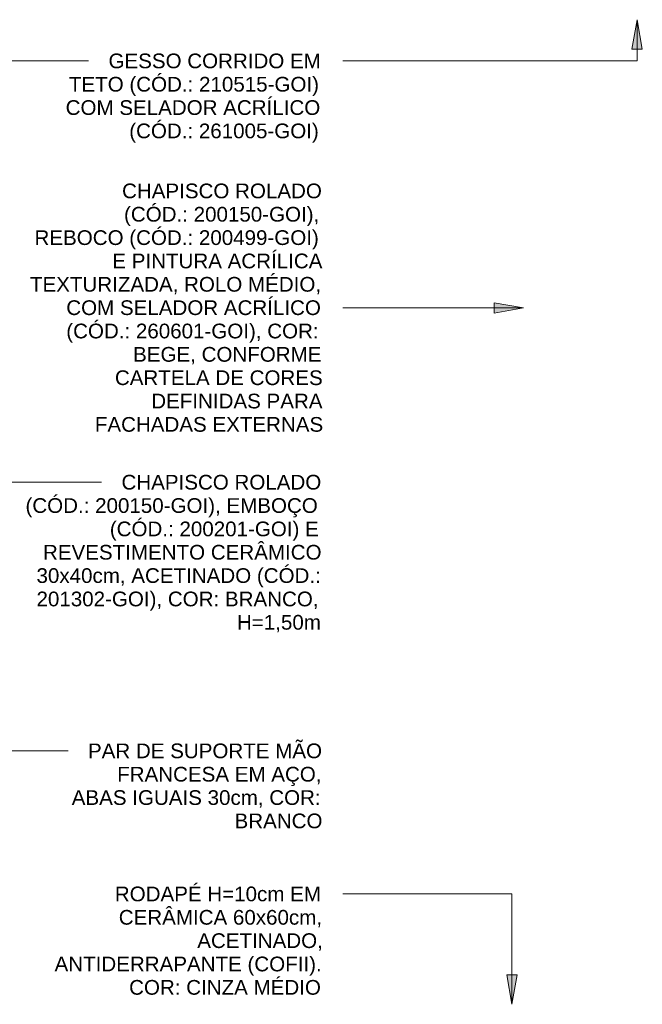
# Model space of a CAD drawing. Header units: metres. Extents: x -9 to 22, y -18.3 to 9.4.
# Tile 57 of 58: x 15.2 to 16.7, y 0 to 2.5. Entities that reach past the tile are written whole.
import ezdxf

# ---------------------------------------------------------------- set-up
doc = ezdxf.new("R2010")
doc.units = ezdxf.units.M
doc.layers.add('G-ANNO-TEXT', color=7, linetype='Continuous', lineweight=9)
doc.styles.add('Arial', font='arial.ttf', dxfattribs={"height": 0.0375})

msp = doc.modelspace()

# ---------------------------------------------------------------- hatches: boundary and pattern name
at = {"layer": 'G-ANNO-TEXT'}
for points in [[(16.7306, 2.5306), (16.7174, 2.4556), (16.7438, 2.4556)], [(16.4411, 1.7957), (16.3661, 1.809), (16.3661, 1.7825)], [(16.4114, 0.0201), (16.4247, 0.0951), (16.3982, 0.0951)]]:
    msp.add_hatch(color=256, dxfattribs=at).paths.add_polyline_path(points)

# ---------------------------------------------------------------- linework, layer by layer
for p, q in [((16.7306, 2.5306), (16.7174, 2.4556)), ((16.7438, 2.4556), (16.7306, 2.5306)), ((16.7306, 2.5306), (16.7306, 2.4256)), ((16.7174, 2.4556), (16.7438, 2.4556)), ((14.4627, 2.4256), (15.18, 2.4256)), ((15.18, 2.4256), (15.3322, 2.4256)), ((16.7306, 2.4256), (15.9802, 2.4256)), ((16.4411, 1.7957), (16.3661, 1.809)), ((16.3661, 1.809), (16.3661, 1.7825)), ((16.4411, 1.7957), (15.9802, 1.7957)), ((16.3661, 1.7825), (16.4411, 1.7957)), ((15.0759, 1.3513), (15.3653, 1.3513)), ((14.3711, 0.6664), (15.2038, 0.6664)), ((15.2038, 0.6664), (15.2799, 0.6664)), ((16.4114, 0.3015), (15.9802, 0.3015)), ((16.4114, 0.0201), (16.4114, 0.3015)), ((16.4247, 0.0951), (16.3982, 0.0951)), ((16.3982, 0.0951), (16.4114, 0.0201)), ((16.4114, 0.0201), (16.4247, 0.0951))]:
    msp.add_line(p, q, dxfattribs=at)

# ---------------------------------------------------------------- texts
at = {"layer": 'G-ANNO-TEXT', "char_height": 0.0375, "attachment_point": 1, "style": 'Arial'}
for s, insert, width in [('GESSO CORRIDO EM ', (15.383, 2.4443), 0.661392), ('TETO (CÓD.: 210515-GOI) ', (15.2821, 2.3848), 0.78365), ('COM SELADOR ACRÍLICO ', (15.2738, 2.3253), 0.793671), ('(CÓD.: 261005-GOI)', (15.4359, 2.2658), 0.597257), ('CHAPISCO ROLADO', (15.4176, 2.1128), 0.621308), ('(CÓD.: 200150-GOI),', (15.4226, 2.0533), 0.615295), ('REBOCO (CÓD.: 200499-GOI) ', (15.1944, 1.9937), 0.891877), ('E PINTURA ACRÍLICA ', (15.3928, 1.9342), 0.651371), ('TEXTURIZADA, ROLO MÉDIO, ', (15.1828, 1.8747), 0.905907), ('COM SELADOR ACRÍLICO', (15.2754, 1.8151), 0.793671), ('(CÓD.: 260601-GOI), COR:', (15.2754, 1.7556), 0.793671), ('BEGE, CONFORME', (15.4457, 1.6961), 0.587236), ('CARTELA DE CORES', (15.3994, 1.6365), 0.643354), ('DEFINIDAS PARA', (15.492, 1.577), 0.531118), ('FACHADAS EXTERNAS', (15.3482, 1.5175), 0.705485), ('CHAPISCO ROLADO ', (15.4161, 1.3701), 0.621308), ('(CÓD.: 200150-GOI), EMBOÇO ', (15.1714, 1.3106), 0.917932), ('(CÓD.: 200201-GOI) E ', (15.3864, 1.251), 0.657384), ('REVESTIMENTO CERÂMICO ', (15.216, 1.1915), 0.863818), ('30x40cm, ACETINADO (CÓD.: ', (15.1995, 1.132), 0.88386), ('201302-GOI), COR: BRANCO, ', (15.1995, 1.0724), 0.88386), ('H=1,50m', (15.7105, 1.0129), 0.264557), ('PAR DE SUPORTE MÃO ', (15.3307, 0.6851), 0.725527), ('FRANCESA EM AÇO, ', (15.4051, 0.6256), 0.635337), ('ABAS IGUAIS 30cm, COR: ', (15.2893, 0.566), 0.775633), ('BRANCO', (15.7044, 0.5065), 0.272574), ('RODAPÉ H=10cm EM ', (15.3992, 0.3203), 0.643354), ('CERÂMICA 60x60cm, ', (15.4092, 0.2607), 0.631329), ('ACETINADO, ', (15.6093, 0.2012), 0.388818), ('ANTIDERRAPANTE (COFII). ', (15.2455, 0.1417), 0.829747), ('COR: CINZA MÉDIO', (15.4356, 0.0821), 0.599261)]:
    msp.add_mtext(s, dxfattribs=dict(at, insert=insert, width=width))

doc.saveas('drawing.dxf')
